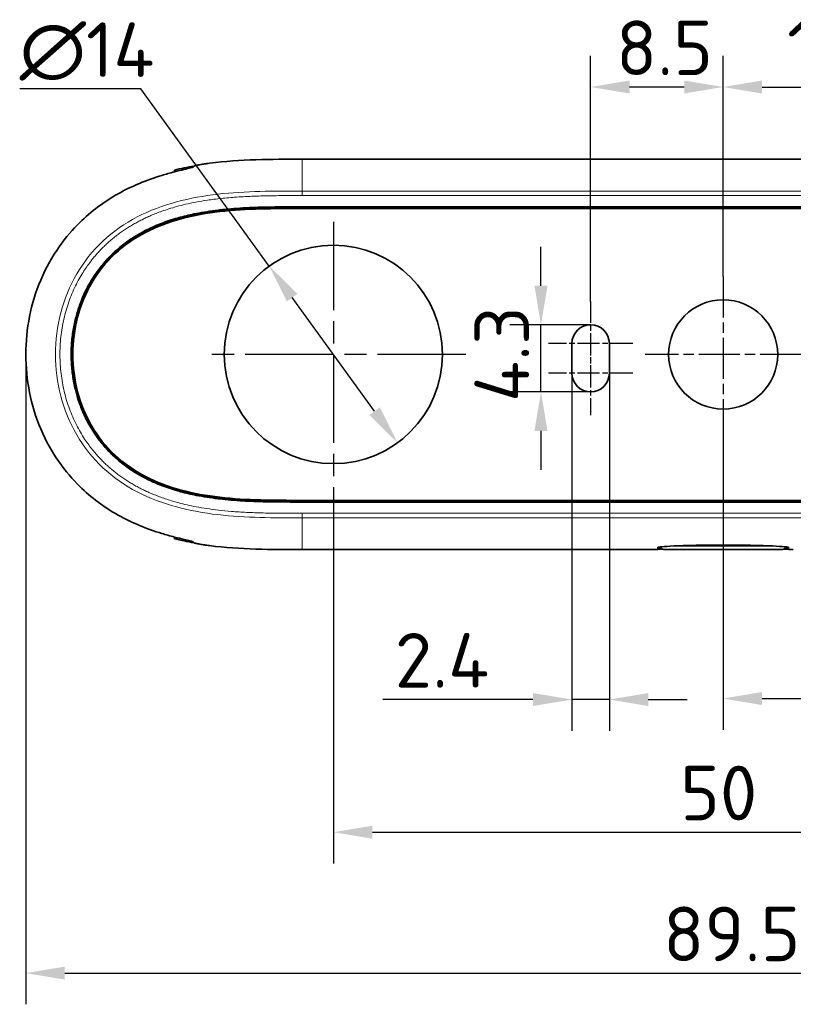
# Model space of a CAD drawing. Header units: millimetres. Extents: x 5 to 415, y 5 to 292.
# Tile 20 of 112: x 82 to 132, y 115 to 178. Entities that reach past the tile are written whole.
import ezdxf

# ---------------------------------------------------------------- set-up
doc = ezdxf.new("R2010")
doc.units = ezdxf.units.MM
doc.linetypes.add('CHAIN', pattern=[0.3543, 0.2362, -0.0295, 0.0591, -0.0295])
doc.linetypes.add('LONG_DASH_DOTTED', pattern=[0.3001, 0.2362, -0.0295, 0.0049, -0.0295])
for name, color, linetype, lineweight in [('Bemaßung (ISO)', 7, 'Continuous', 25), ('Mittelpunktmarkierung (ISO)', 7, 'LONG_DASH_DOTTED', 25), ('Sichtbar (ISO)', 7, 'Continuous', 35), ('Sichtbar schmal (ISO)', 7, 'Continuous', 18)]:
    doc.layers.add(name, color=color, linetype=linetype, lineweight=lineweight)
doc.styles.add('Notiztext (ISO)', font='isocpeur.ttf')
doc.dimstyles.new('Standard (ISO)', dxfattribs={"dimtxt": 3.5, "dimasz": 2.5, "dimexe": 2, "dimexo": 0, "dimgap": 0.762, "dimtad": 1, "dimtoh": 1, "dimdec": 8, "dimdsep": 46, "dimtxsty": 'Notiztext (ISO)', "dimcen": 0.09, "dimdle": 10, "dimclrd": 256, "dimclre": 256, "dimclrt": 256, "dimadec": 6, "dimazin": 2, "dimtfac": 0.514286, "dimtdec": 3, "dimtmove": 0, "dimatfit": 3, "dimfxl": 1, "dimtolj": 1, "dimlwd": -1, "dimlwe": -1, "dimarcsym": 0})

# ---------------------------------------------------------------- blocks, each defined once
blk = doc.blocks.new('*D14')
at = {"layer": 'Bemaßung (ISO)', "transparency": 16777216}
for p, q in [((89.913, 173.193), (82.151, 173.193)), ((98.162, 161.836), (89.913, 173.193)), ((104.919, 152.531), (99.631, 159.814))]:
    blk.add_line(p, q, dxfattribs=at)
for points in [[(99.968, 160.058), (99.293, 159.569), (98.162, 161.836)], [(105.257, 152.776), (104.582, 152.287), (106.388, 150.509)]]:
    blk.add_solid(points, dxfattribs=at)
at = {"layer": 'Defpoints', "color": 0, "transparency": 16777216}
for p in [(98.162, 161.836), (106.388, 150.509)]:
    blk.add_point(p, dxfattribs=at)
at = {"layer": 'Bemaßung (ISO)', "transparency": 16777216, "insert": (82.151, 177.455), "char_height": 3.5, "attachment_point": 1, "style": 'Notiztext (ISO)'}
blk.add_mtext('\\A1;∅14', dxfattribs=at)
blk = doc.blocks.new('*D16')
at = {"layer": 'Bemaßung (ISO)', "transparency": 16777216}
for p, q in [((82.542, 156.172), (82.542, 114.517)), ((172.008, 156.172), (172.008, 114.517)), ((85.042, 116.517), (169.508, 116.517))]:
    blk.add_line(p, q, dxfattribs=at)
for points in [[(85.042, 116.934), (85.042, 116.1), (82.542, 116.517)], [(169.508, 116.934), (169.508, 116.1), (172.008, 116.517)]]:
    blk.add_solid(points, dxfattribs=at)
at = {"layer": 'Defpoints', "color": 0, "transparency": 16777216}
for p in [(82.542, 156.172), (172.008, 156.172), (172.008, 116.517)]:
    blk.add_point(p, dxfattribs=at)
at = {"layer": 'Bemaßung (ISO)', "transparency": 16777216, "insert": (123.425, 120.779), "char_height": 3.5, "attachment_point": 1, "style": 'Notiztext (ISO)'}
blk.add_mtext('\\A1;89.5', dxfattribs=at)
blk = doc.blocks.new('*D17')
at = {"layer": 'Bemaßung (ISO)', "transparency": 16777216}
for p, q in [((102.275, 147.672), (102.275, 123.549)), ((152.275, 147.672), (152.275, 123.549)), ((104.775, 125.549), (149.775, 125.549))]:
    blk.add_line(p, q, dxfattribs=at)
for points in [[(104.775, 125.965), (104.775, 125.132), (102.275, 125.549)], [(149.775, 125.965), (149.775, 125.132), (152.275, 125.549)]]:
    blk.add_solid(points, dxfattribs=at)
at = {"layer": 'Defpoints', "color": 0, "transparency": 16777216}
for p in [(102.275, 147.672), (152.275, 147.672), (152.275, 125.549)]:
    blk.add_point(p, dxfattribs=at)
at = {"layer": 'Bemaßung (ISO)', "transparency": 16777216, "insert": (124.517, 129.811), "char_height": 3.5, "attachment_point": 1, "style": 'Notiztext (ISO)'}
blk.add_mtext('\\A1;50', dxfattribs=at)
blk = doc.blocks.new('*D18')
at = {"layer": 'Bemaßung (ISO)', "transparency": 16777216}
for p, q in [((127.275, 151.172), (127.275, 132.115)), ((152.275, 147.672), (152.275, 132.115)), ((129.775, 134.115), (149.775, 134.115))]:
    blk.add_line(p, q, dxfattribs=at)
for points in [[(129.775, 134.532), (129.775, 133.698), (127.275, 134.115)], [(149.775, 134.532), (149.775, 133.698), (152.275, 134.115)]]:
    blk.add_solid(points, dxfattribs=at)
at = {"layer": 'Defpoints', "color": 0, "transparency": 16777216}
for p in [(127.275, 151.172), (152.275, 147.672), (152.275, 134.115)]:
    blk.add_point(p, dxfattribs=at)
at = {"layer": 'Bemaßung (ISO)', "transparency": 16777216, "insert": (137.675, 138.377), "char_height": 3.5, "attachment_point": 1, "style": 'Notiztext (ISO)'}
blk.add_mtext('\\A1;25', dxfattribs=at)
blk = doc.blocks.new('*D19')
at = {"layer": 'Bemaßung (ISO)', "transparency": 16777216}
for p, q in [((127.275, 161.172), (127.275, 175.314)), ((138.275, 162.172), (138.275, 175.314)), ((129.775, 173.314), (135.775, 173.314))]:
    blk.add_line(p, q, dxfattribs=at)
for points in [[(129.775, 173.731), (129.775, 172.898), (127.275, 173.314)], [(135.775, 173.731), (135.775, 172.898), (138.275, 173.314)]]:
    blk.add_solid(points, dxfattribs=at)
at = {"layer": 'Defpoints', "color": 0, "transparency": 16777216}
for p in [(138.275, 173.314), (138.275, 162.172), (127.275, 161.172)]:
    blk.add_point(p, dxfattribs=at)
at = {"layer": 'Bemaßung (ISO)', "transparency": 16777216, "insert": (131.375, 177.576), "char_height": 3.5, "attachment_point": 1, "style": 'Notiztext (ISO)'}
blk.add_mtext('\\A1;11', dxfattribs=at)
blk = doc.blocks.new('*D20')
at = {"layer": 'Bemaßung (ISO)', "transparency": 16777216}
for p, q in [((118.775, 159.572), (118.775, 175.314)), ((127.275, 161.172), (127.275, 175.314)), ((124.775, 173.314), (121.275, 173.314))]:
    blk.add_line(p, q, dxfattribs=at)
for points in [[(121.275, 173.731), (121.275, 172.898), (118.775, 173.314)], [(124.775, 173.731), (124.775, 172.898), (127.275, 173.314)]]:
    blk.add_solid(points, dxfattribs=at)
at = {"layer": 'Defpoints', "color": 0, "transparency": 16777216}
for p in [(118.775, 173.314), (127.275, 161.172), (118.775, 159.572)]:
    blk.add_point(p, dxfattribs=at)
at = {"layer": 'Bemaßung (ISO)', "transparency": 16777216, "insert": (120.4, 177.576), "char_height": 3.5, "attachment_point": 1, "style": 'Notiztext (ISO)'}
blk.add_mtext('\\A1;8.5', dxfattribs=at)
blk = doc.blocks.new('*D21')
at = {"layer": 'Bemaßung (ISO)', "transparency": 16777216}
for p, q in [((115.589, 160.572), (115.589, 163.072)), ((118.775, 158.072), (113.589, 158.072)), ((115.589, 153.772), (115.589, 158.072)), ((118.775, 153.772), (113.589, 153.772)), ((115.589, 151.272), (115.589, 148.772))]:
    blk.add_line(p, q, dxfattribs=at)
for points in [[(115.172, 160.572), (116.006, 160.572), (115.589, 158.072)], [(115.172, 151.272), (116.006, 151.272), (115.589, 153.772)]]:
    blk.add_solid(points, dxfattribs=at)
at = {"layer": 'Defpoints', "color": 0, "transparency": 16777216}
for p in [(115.589, 158.072), (118.775, 158.072), (118.775, 153.772)]:
    blk.add_point(p, dxfattribs=at)
at = {"layer": 'Bemaßung (ISO)', "transparency": 16777216, "insert": (111.327, 153.122), "char_height": 3.5, "attachment_point": 1, "rotation": 90, "style": 'Notiztext (ISO)'}
blk.add_mtext('\\A1;4.3', dxfattribs=at)
blk = doc.blocks.new('*D22')
at = {"layer": 'Bemaßung (ISO)', "transparency": 16777216}
for p, q in [((117.575, 154.972), (117.575, 132.052)), ((119.975, 154.972), (119.975, 132.052)), ((115.075, 134.052), (105.451, 134.052)), ((119.975, 134.052), (117.575, 134.052)), ((122.475, 134.052), (124.975, 134.052))]:
    blk.add_line(p, q, dxfattribs=at)
for points in [[(115.075, 134.469), (115.075, 133.636), (117.575, 134.052)], [(122.475, 134.469), (122.475, 133.636), (119.975, 134.052)]]:
    blk.add_solid(points, dxfattribs=at)
at = {"layer": 'Defpoints', "color": 0, "transparency": 16777216}
for p in [(117.575, 154.972), (119.975, 154.972), (119.975, 134.052)]:
    blk.add_point(p, dxfattribs=at)
at = {"layer": 'Bemaßung (ISO)', "transparency": 16777216, "insert": (106.213, 138.314), "char_height": 3.5, "attachment_point": 1, "style": 'Notiztext (ISO)'}
blk.add_mtext('\\A1;2.4', dxfattribs=at)

msp = doc.modelspace()

# ---------------------------------------------------------------- linework, layer by layer
at = {"layer": 'Mittelpunktmarkierung (ISO)', "linetype": 'CHAIN', "ltscale": 23.990969}
for p, q in [((102.27499918, 164.67249897), (102.27499918, 147.67249897)), ((110.77499918, 156.17249897), (93.77499918, 156.17249897))]:
    msp.add_line(p, q, dxfattribs=at)
at = {"layer": 'Mittelpunktmarkierung (ISO)', "linetype": 'CHAIN', "ltscale": 11.111974}
for p, q in [((127.27499918, 161.17249897), (127.27499918, 151.17249897)), ((132.27499918, 156.17249897), (122.27499918, 156.17249897))]:
    msp.add_line(p, q, dxfattribs=at)
at = {"layer": 'Mittelpunktmarkierung (ISO)', "linetype": 'CHAIN', "ltscale": 5.778179}
for p, q in [((118.77499918, 159.57249897), (118.77499918, 154.37249897)), ((118.77499918, 157.47249897), (118.77499918, 152.27249897))]:
    msp.add_line(p, q, dxfattribs=at)
at = {"layer": 'Mittelpunktmarkierung (ISO)', "linetype": 'CHAIN', "ltscale": 6.00042}
for p, q in [((121.47499918, 156.87249897), (116.07499918, 156.87249897)), ((121.47499918, 154.97249897), (116.07499918, 154.97249897))]:
    msp.add_line(p, q, dxfattribs=at)
at = {"layer": 'Sichtbar (ISO)'}
for p, q in [((100.27484961, 168.68484937), (154.27514851, 168.68484937)), ((92.07499918, 167.98628976), (92.07499918, 167.97812392)), ((92.07499918, 167.87404494), (92.07499918, 167.97811064)), ((154.27516898, 165.52564501), (100.27483992, 165.52564501)), ((100.27484381, 165.59738737), (154.27515518, 165.59738737)), ((100.2748486, 165.63231033), (154.27515888, 165.63231035)), ((117.57499918, 154.97249897), (117.57499918, 156.87249897)), ((119.97499918, 156.87249897), (119.97499918, 154.97249897)), ((100.27483512, 146.81935294), (154.31585252, 146.81935262)), ((154.31585868, 146.74761058), (100.27483524, 146.74760837)), ((154.31585868, 146.71268741), (100.27483528, 146.7126876)), ((92.07499918, 144.36689389), (92.07499918, 144.47095745)), ((92.07499918, 144.35867526), (92.07499918, 144.36688012)), ((122.77499919, 143.66014858), (100.27484974, 143.66014858)), ((123.39276517, 143.69018724), (123.07499921, 143.69018724)), ((123.07499922, 143.72631246), (123.33850925, 143.72631246)), ((131.07499918, 143.67249897), (123.47499918, 143.67249897)), ((131.47499916, 143.69018724), (131.1572332, 143.69018724)), ((131.21148912, 143.72631246), (131.47499915, 143.72631246))]:
    msp.add_line(p, q, dxfattribs=at)
for centre, radius in [((102.27499918, 156.17249897), 7), ((127.27499918, 156.17249897), 3.5)]:
    msp.add_circle(centre, radius, dxfattribs=at)
for centre, radius, start, end in [((118.77499918, 156.87249897), 1.2, 0, 180), ((118.77499918, 154.97249897), 1.2, 180, 0), ((123.47499918, 143.87249897), 0.2, 189.3346119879, 270), ((131.07499918, 143.87249897), 0.2, 270, 350.6653880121)]:
    msp.add_arc(centre, radius, start, end, dxfattribs=at)
for centre, major_axis, ratio, start_param, end_param in [((122.77499988, 143.66898196), (0.2999993, 0.00000894), 0.0294455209, 4.7123857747, 6.2832918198), ((131.77499849, 143.66898191), (0.2999993, -0.00000896), 0.0294453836, 3.1414863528, 4.712392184)]:
    msp.add_ellipse(centre, major_axis=major_axis, ratio=ratio, start_param=start_param, end_param=end_param, dxfattribs=at)
for points, knots in [([(100.27484961, 168.68484177), (99.26573565, 168.68483427), (98.29422918, 168.68423716), (96.310761, 168.61924785), (95.32076332, 168.55477516), (94.33624405, 168.42918659)], [-0.59457809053, -0.59457809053, -0.59457809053, -0.59457809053, -0.29775075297, -0.29775075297, -0.00000158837, -0.00000158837, -0.00000158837, -0.00000158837]), ([(91.27504898, 167.64959173), (91.4014296, 167.68764327), (91.5279348, 167.72440516), (91.79838642, 167.80047385), (91.94097492, 167.83897648), (92.30031283, 167.93300295), (92.50453403, 167.98329688), (92.84969287, 168.0671872), (92.98910483, 168.10053932), (93.14689378, 168.1410584), (93.19108297, 168.15316309), (93.25189228, 168.17228226), (93.2692672, 168.17941166), (93.27383198, 168.18427322)], [0.0000031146, 0.0000031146, 0.0000031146, 0.0000031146, 0.0395985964, 0.0395985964, 0.08572316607, 0.08572316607, 0.16065030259, 0.16065030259, 0.23343509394, 0.23343509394, 0.27417338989, 0.27417338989, 0.31348156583, 0.31348156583, 0.31348156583, 0.31348156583]), ([(93.00542475, 168.12221165), (92.99864834, 168.11506558), (92.99179597, 168.10783909), (92.98486846, 168.10051377), (92.98468905, 168.10032406), (92.98450959, 168.10013428), (92.98433008, 168.09994444)], [0, 0, 0, 0, 0.33333333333, 0.33333333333, 0.33333333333, 0.34196598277, 0.34196598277, 0.34196598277, 0.34196598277]), ([(93.28214968, 168.19310398), (93.21107363, 168.17825099), (93.15168606, 168.16476059), (93.07494048, 168.1456998), (93.05050271, 168.13902959), (93.01722651, 168.12859031), (93.0078149, 168.12473218), (93.00542475, 168.12221165)], [0.081880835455, 0.081880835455, 0.081880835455, 0.081880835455, 0.113091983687, 0.113091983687, 0.134656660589, 0.134656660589, 0.155222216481, 0.155222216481, 0.155222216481, 0.155222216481]), ([(93.27383198, 168.18427322), (93.28104919, 168.19195963), (93.28819393, 168.19950412), (93.29526761, 168.20692755), (93.30234128, 168.21435099), (93.30934388, 168.22165334), (93.31627506, 168.22885373), (93.32320623, 168.23605413), (93.33006598, 168.24315254), (93.33685344, 168.25016708)], [0, 0, 0, 0, 0.3333333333, 0.3333333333, 0.3333333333, 0.6666666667, 0.6666666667, 0.6666666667, 1, 1, 1, 1]), ([(93.33685344, 168.25016708), (93.33917452, 168.25256581), (93.34811785, 168.25610681), (93.37935984, 168.26543619), (93.40194467, 168.27125886), (93.48208601, 168.28996058), (93.55251872, 168.30466686), (93.72819523, 168.33776474), (93.83333262, 168.35599113), (94.01560038, 168.38465689), (94.08562602, 168.39509905), (94.21631802, 168.41349442), (94.27619804, 168.42152692), (94.33624405, 168.42918659)], [-0.15498315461, -0.15498315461, -0.15498315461, -0.15498315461, -0.13501297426, -0.13501297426, -0.11447016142, -0.11447016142, -0.07810272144, -0.07810272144, -0.04023227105, -0.04023227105, -0.01816137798, -0.01816137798, -0.00000159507, -0.00000159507, -0.00000159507, -0.00000159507]), ([(91.27504898, 167.64959173), (90.29870307, 167.35562739), (89.35030142, 166.96694067), (87.56760426, 165.96290246), (86.73684214, 165.34725521), (85.13657673, 163.77922608), (84.19024694, 162.57257139), (82.86413344, 159.43372643), (82.54511217, 157.80630623), (82.54510961, 154.53873388), (82.86411243, 152.91133071), (84.17003516, 149.82028112), (85.09212427, 148.60928843), (86.73681115, 146.99772796), (87.56762642, 146.38207038), (89.35033721, 145.37804593), (90.29871253, 144.98936942), (91.27504896, 144.69540914)], [-2.7873022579, -2.7873022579, -2.7873022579, -2.7873022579, -2.4560735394, -2.4560735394, -2.1223531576, -2.1223531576, -1.7263749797, -1.7263749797, -1.3624218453, -1.3624218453, -0.9984777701, -0.9984777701, -0.6140893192, -0.6140893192, -0.3058921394, -0.3058921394, -0.0000030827, -0.0000030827, -0.0000030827, -0.0000030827]), ([(100.27483524, 146.74760616), (97.97499943, 146.74756851), (95.65054204, 146.74952815), (92.24571444, 147.42089124), (91.03790533, 147.80754915), (88.90220871, 149.00102907), (88.09138918, 149.7022555), (86.63016729, 151.49649053), (86.15224778, 152.55727661), (85.52310554, 154.68209284), (85.4132345, 155.93900531), (85.658244, 158.28496179), (85.97258223, 159.37818331), (86.89815944, 161.18413657), (87.52932125, 162.10277368), (89.62607722, 163.88421377), (90.84047087, 164.41309615), (94.39868663, 165.59428326), (97.36509588, 165.5974423), (100.27484381, 165.59739179)], [-3.3752559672, -3.3752559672, -3.3752559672, -3.3752559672, -2.9410412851, -2.9410412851, -2.6933506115, -2.6933506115, -2.4606349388, -2.4606349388, -2.1667486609, -2.1667486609, -1.7963798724, -1.7963798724, -1.4589447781, -1.4589447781, -1.1857230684, -1.1857230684, -0.8729247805, -0.8729247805, -0.0000004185, -0.0000004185, -0.0000004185, -0.0000004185]), ([(100.2748486, 165.63231255), (99.57091402, 165.63232477), (98.90208838, 165.63168837), (98.26913966, 165.6216625), (98.04040956, 165.61803943), (97.81638851, 165.61324321), (97.59692014, 165.60702325), (97.20906915, 165.59603115), (96.83544654, 165.58056281), (96.47551425, 165.55979007), (95.95000097, 165.52946116), (95.45358762, 165.48774059), (94.98520068, 165.43402908), (94.95125187, 165.43013606), (94.91745012, 165.4261809), (94.88379554, 165.42216381), (94.38581349, 165.36272344), (93.91997997, 165.28951261), (93.48727678, 165.20451537), (93.12895476, 165.13412906), (92.79333559, 165.05579157), (92.47754844, 164.97064711), (92.41199675, 164.95297267), (92.34729905, 164.93500466), (92.28343369, 164.9167564), (91.9119049, 164.81059942), (91.5684151, 164.6950487), (91.24702554, 164.57138428), (90.92563598, 164.44771986), (90.62634612, 164.31596893), (90.34334405, 164.17567869), (90.28298634, 164.14575808), (90.22337431, 164.1154436), (90.16449272, 164.08474085), (89.9472934, 163.97148614), (89.74003317, 163.85297034), (89.54198042, 163.72982001), (89.29023663, 163.57328428), (89.05330492, 163.40933919), (88.82789466, 163.23694082), (88.6024844, 163.06454244), (88.38866024, 162.88361331), (88.18616347, 162.69420461), (87.98366671, 162.50479591), (87.79248458, 162.30691425), (87.61204644, 162.10090643), (87.43160831, 161.89489861), (87.26190238, 161.68077895), (87.10240364, 161.45799834), (86.9551359, 161.25230143), (86.81659998, 161.03919862), (86.68727858, 160.81886176), (86.67653808, 160.80056217), (86.66586124, 160.78221265), (86.65524818, 160.76381341), (86.51684822, 160.52387748), (86.38925843, 160.2755007), (86.27266293, 160.01851932), (86.15606743, 159.76153795), (86.05050476, 159.4959366), (85.95694135, 159.2227414), (85.8857296, 159.01481067), (85.82147011, 158.80248083), (85.764617, 158.58632498), (85.74677217, 158.51847884), (85.72965699, 158.45025621), (85.71328255, 158.38167562), (85.6447396, 158.09459919), (85.58921787, 157.80123709), (85.54756238, 157.50426734), (85.50590689, 157.20729758), (85.47810104, 156.90672298), (85.464521, 156.6048513), (85.4580467, 156.46093359), (85.45480217, 156.31672071), (85.45480131, 156.17252736), (85.45480036, 156.01427087), (85.45870719, 155.85603822), (85.46649481, 155.6982449), (85.48137803, 155.39668024), (85.51044891, 155.09671917), (85.55326774, 154.80063209), (85.59608656, 154.50454502), (85.65265897, 154.21233339), (85.72219805, 153.92629587), (85.73583722, 153.87019341), (85.74997401, 153.81432809), (85.76460322, 153.75870812), (85.82456081, 153.53075051), (85.89278679, 153.3069181), (85.96883432, 153.08775817), (86.06343688, 152.81512485), (86.17013597, 152.54972163), (86.28824265, 152.29233968), (86.40634933, 152.03495773), (86.53587307, 151.78560225), (86.67606795, 151.54528441), (86.67979493, 151.53889574), (86.68352945, 151.53251344), (86.6872715, 151.52613754), (86.82429139, 151.29267613), (86.9714008, 151.06779273), (87.12761264, 150.85195049), (87.28809067, 150.63021353), (87.4581272, 150.41798461), (87.63808007, 150.21448201), (87.8112485, 150.0186517), (87.99360452, 149.83090707), (88.18587292, 149.65105595), (88.19340565, 149.6440097), (88.20095365, 149.63697563), (88.20851696, 149.62995369), (88.40912896, 149.44370117), (88.62044593, 149.26592922), (88.84410128, 149.09570273), (89.06775662, 148.92547624), (89.3037383, 148.76278625), (89.55464699, 148.60732554), (89.74868219, 148.48710312), (89.95167061, 148.37122878), (90.16456306, 148.2602175), (90.22696379, 148.22767908), (90.29021564, 148.19556068), (90.35434414, 148.16386803), (90.63725969, 148.02404967), (90.93714989, 147.89244639), (91.2583809, 147.76923818), (91.57961191, 147.64602996), (91.92216629, 147.53119223), (92.29210391, 147.42576646), (92.35313598, 147.40837339), (92.41491678, 147.39123914), (92.47746643, 147.37437445), (92.79405299, 147.28901613), (93.13034732, 147.21055286), (93.48941881, 147.14006844), (93.91943393, 147.05565805), (94.38212884, 146.98283097), (94.87890081, 146.92341949), (94.91414675, 146.91920424), (94.94956459, 146.91505576), (94.98515349, 146.91097449), (95.45117037, 146.85753256), (95.94656356, 146.81581469), (96.47067712, 146.78548798), (96.83217157, 146.76457089), (97.20737619, 146.74901521), (97.59697395, 146.73797371), (97.81537272, 146.73178412), (98.03829114, 146.72700384), (98.26591822, 146.72338654), (98.89960529, 146.71331637), (99.56956595, 146.71267385), (100.27483528, 146.7126854)], [0, 0, 0, 0, 0.027027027, 0.027027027, 0.027027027, 0.0367938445, 0.0367938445, 0.0367938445, 0.0540540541, 0.0540540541, 0.0540540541, 0.0792545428, 0.0792545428, 0.0792545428, 0.0810810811, 0.0810810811, 0.0810810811, 0.1081081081, 0.1081081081, 0.1081081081, 0.1304892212, 0.1304892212, 0.1304892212, 0.1351351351, 0.1351351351, 0.1351351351, 0.1621621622, 0.1621621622, 0.1621621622, 0.1891891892, 0.1891891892, 0.1891891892, 0.1949534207, 0.1949534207, 0.1949534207, 0.2162162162, 0.2162162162, 0.2162162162, 0.2432432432, 0.2432432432, 0.2432432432, 0.2702702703, 0.2702702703, 0.2702702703, 0.2972972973, 0.2972972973, 0.2972972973, 0.3243243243, 0.3243243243, 0.3243243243, 0.3492788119, 0.3492788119, 0.3492788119, 0.3513513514, 0.3513513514, 0.3513513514, 0.3783783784, 0.3783783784, 0.3783783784, 0.4054054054, 0.4054054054, 0.4054054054, 0.4259758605, 0.4259758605, 0.4259758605, 0.4324324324, 0.4324324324, 0.4324324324, 0.4594594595, 0.4594594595, 0.4594594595, 0.4864864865, 0.4864864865, 0.4864864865, 0.4993716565, 0.4993716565, 0.4993716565, 0.5135135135, 0.5135135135, 0.5135135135, 0.5405405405, 0.5405405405, 0.5405405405, 0.5675675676, 0.5675675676, 0.5675675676, 0.5728685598, 0.5728685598, 0.5728685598, 0.5945945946, 0.5945945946, 0.5945945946, 0.6216216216, 0.6216216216, 0.6216216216, 0.6486486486, 0.6486486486, 0.6486486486, 0.6493671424, 0.6493671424, 0.6493671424, 0.6756756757, 0.6756756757, 0.6756756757, 0.7027027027, 0.7027027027, 0.7027027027, 0.7287107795, 0.7287107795, 0.7287107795, 0.7297297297, 0.7297297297, 0.7297297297, 0.7567567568, 0.7567567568, 0.7567567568, 0.7837837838, 0.7837837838, 0.7837837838, 0.8046845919, 0.8046845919, 0.8046845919, 0.8108108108, 0.8108108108, 0.8108108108, 0.8378378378, 0.8378378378, 0.8378378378, 0.8648648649, 0.8648648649, 0.8648648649, 0.8693237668, 0.8693237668, 0.8693237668, 0.8918918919, 0.8918918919, 0.8918918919, 0.9189189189, 0.9189189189, 0.9189189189, 0.9208364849, 0.9208364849, 0.9208364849, 0.9459459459, 0.9459459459, 0.9459459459, 0.9632645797, 0.9632645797, 0.9632645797, 0.972972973, 0.972972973, 0.972972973, 1, 1, 1, 1]), ([(100.27483512, 146.8193522), (99.37242257, 146.81933743), (98.48062569, 146.81963961), (97.59999576, 146.84459773), (96.71936753, 146.8695558), (95.84990621, 146.91916971), (94.99730622, 147.01694674), (94.14470622, 147.11472377), (93.30896757, 147.26066391), (92.50523439, 147.47736351), (91.70150122, 147.6940631), (90.92977353, 147.98152214), (90.2138813, 148.35479823), (89.49798907, 148.72807432), (88.83793231, 149.18716746), (88.25874033, 149.72895427), (87.67954835, 150.27074108), (87.18122115, 150.89522156), (86.77926476, 151.58012873), (86.37730837, 152.2650359), (86.07172277, 153.01036976), (85.86776147, 153.78584084), (85.66380016, 154.56131192), (85.56146315, 155.36692021), (85.56146811, 156.17252672), (85.56147307, 156.97813322), (85.66382, 157.78373794), (85.86777529, 158.55919242), (86.07173058, 159.3346469), (86.37729424, 160.07995114), (86.77927104, 160.76486921), (87.18124784, 161.44978729), (87.67963778, 162.0743192), (88.2588054, 162.61609537), (88.83797303, 163.15787154), (89.49791833, 163.61689198), (90.21381014, 163.99015971), (90.92970195, 164.36342745), (91.70154026, 164.65094247), (92.50531691, 164.86765819), (93.30909356, 165.08437391), (94.14480854, 165.23029032), (94.9973529, 165.32805676), (95.84989726, 165.42582321), (96.719271, 165.4754397), (97.59994198, 165.50039925), (98.4806166, 165.5253589), (99.37258855, 165.52566141), (100.27483992, 165.52564575)], [0, 0, 0, 0, 0.0625000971, 0.0625000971, 0.0625000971, 0.1250000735, 0.1250000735, 0.1250000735, 0.1875000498, 0.1875000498, 0.1875000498, 0.2500000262, 0.2500000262, 0.2500000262, 0.3125000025, 0.3125000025, 0.3125000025, 0.3749999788, 0.3749999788, 0.3749999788, 0.4374999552, 0.4374999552, 0.4374999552, 0.4999999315, 0.4999999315, 0.4999999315, 0.5624999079, 0.5624999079, 0.5624999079, 0.6249998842, 0.6249998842, 0.6249998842, 0.6874998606, 0.6874998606, 0.6874998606, 0.7499998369, 0.7499998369, 0.7499998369, 0.8124998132, 0.8124998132, 0.8124998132, 0.8749997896, 0.8749997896, 0.8749997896, 0.9374997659, 0.9374997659, 0.9374997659, 1, 1, 1, 1]), ([(93.27383198, 144.16073222), (93.26928372, 144.16557613), (93.25201786, 144.17267161), (93.19161747, 144.19168626), (93.14773828, 144.20371874), (92.99066116, 144.24408503), (92.85152513, 144.27737646), (92.50659031, 144.36120186), (92.30223536, 144.41151269), (91.94238098, 144.50564807), (91.79946085, 144.54423105), (91.52842215, 144.62045466), (91.40167342, 144.6572845), (91.27504896, 144.69540914)], [0.000001, 0.000001, 0.000001, 0.000001, 0.03912534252, 0.03912534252, 0.07966389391, 0.07966389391, 0.15237600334, 0.15237600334, 0.22732765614, 0.22732765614, 0.27351773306, 0.27351773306, 0.3131473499, 0.3131473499, 0.3131473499, 0.3131473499]), ([(92.98433071, 144.24505998), (92.98451001, 144.24487036), (92.98468926, 144.2446808), (92.98486846, 144.24449131), (92.99179597, 144.23716607), (92.99864834, 144.22993964), (93.00542475, 144.22279364)], [0.65804401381, 0.65804401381, 0.65804401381, 0.65804401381, 0.66666666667, 0.66666666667, 0.66666666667, 1, 1, 1, 1]), ([(93.00542475, 144.22279364), (93.00781652, 144.22027142), (93.01723932, 144.2164098), (93.05055819, 144.2059598), (93.07502905, 144.1992821), (93.15180066, 144.18021922), (93.21114229, 144.16674069), (93.28214885, 144.15190241)], [0.000001, 0.000001, 0.000001, 0.000001, 0.020574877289, 0.020574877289, 0.042149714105, 0.042149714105, 0.073322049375, 0.073322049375, 0.073322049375, 0.073322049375]), ([(93.33685344, 144.09483902), (93.33006598, 144.10185348), (93.32320623, 144.10895182), (93.31627506, 144.11615214), (93.30934388, 144.12335246), (93.30234128, 144.13065474), (93.29526761, 144.1380781), (93.28819393, 144.14550146), (93.28104919, 144.15304588), (93.27383198, 144.16073222)], [0, 0, 0, 0, 0.3333333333, 0.3333333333, 0.3333333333, 0.6666666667, 0.6666666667, 0.6666666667, 1, 1, 1, 1]), ([(94.33624405, 143.91581969), (94.27618967, 143.92348063), (94.21630134, 143.93151447), (94.08558811, 143.94991333), (94.01555004, 143.96035767), (93.83325913, 143.98902808), (93.72811364, 144.00725663), (93.55244373, 144.04035491), (93.48202178, 144.05505978), (93.40190948, 144.07375635), (93.37933752, 144.07957622), (93.3481126, 144.08890144), (93.33917384, 144.09244101), (93.33685344, 144.09483902)], [-0.15494446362, -0.15494446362, -0.15494446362, -0.15494446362, -0.13678661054, -0.13678661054, -0.11471695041, -0.11471695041, -0.07685071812, -0.07685071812, -0.04049176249, -0.04049176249, -0.01996040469, -0.01996040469, -0.000001, -0.000001, -0.000001, -0.000001]), ([(94.33624405, 143.91581969), (95.32075329, 143.79022911), (96.31072145, 143.72574085), (98.29424301, 143.66075951), (99.26397838, 143.66018622), (100.27484974, 143.66015618)], [-0.6074824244, -0.6074824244, -0.6074824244, -0.6074824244, -0.30326371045, -0.30326371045, -0.00000212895, -0.00000212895, -0.00000212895, -0.00000212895]), ([(131.47499918, 143.79643183), (131.47499919, 143.81262884), (131.38693408, 143.8293565), (131.03989295, 143.86281723), (130.78078923, 143.87927804), (130.08535398, 143.91072768), (129.64043509, 143.92505394), (128.81507284, 143.9424876), (128.46925571, 143.94767885), (127.83865983, 143.95331517), (127.55997783, 143.95457004), (127.00163621, 143.95460273), (126.72337871, 143.95338493), (126.09485606, 143.94785222), (125.75052049, 143.9427438), (124.92522662, 143.9254928), (124.47884555, 143.9112366), (123.78006617, 143.87988564), (123.51910858, 143.86345813), (123.1654326, 143.82980254), (123.07499919, 143.81284518), (123.07499918, 143.79643183)], [-1.3230609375, -1.3230609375, -1.3230609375, -1.3230609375, -1.1740105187, -1.1740105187, -1.0223684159, -1.0223684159, -0.8551595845, -0.8551595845, -0.7459209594, -0.7459209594, -0.6620925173, -0.6620925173, -0.5784146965, -0.5784146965, -0.4697770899, -0.4697770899, -0.3025940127, -0.3025940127, -0.1510422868, -0.1510422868, -0.000001, -0.000001, -0.000001, -0.000001]), ([(123.07499919, 143.66899168), (123.07499919, 143.66994059), (123.07499919, 143.67089094), (123.07499919, 143.67184245), (123.07499926, 143.71032078), (123.07499919, 143.75070878), (123.07499919, 143.79643183)], [0, 0, 0, 0, 0.0241318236, 0.0241318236, 0.0241318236, 1, 1, 1, 1]), ([(131.47499918, 143.79643183), (131.47499918, 143.75070878), (131.47499911, 143.71032076), (131.47499918, 143.67184245), (131.47499918, 143.67089094), (131.47499918, 143.66994059), (131.47499918, 143.66899168)], [0, 0, 0, 0, 0.9758681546, 0.9758681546, 0.9758681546, 1, 1, 1, 1])]:
    msp.add_open_spline(points, degree=3, knots=knots, dxfattribs=at)
for points in [[(92.07499918, 167.98621843), (92.49185657, 168.08836895), (92.91242247, 168.17519707), (93.33564336, 168.24891642)], [(93.33563778, 144.09609543), (92.91271535, 144.1697624), (92.49227064, 144.25653907), (92.07499918, 144.35878867)]]:
    msp.add_open_spline(points, degree=3, dxfattribs=at)
at = {"layer": 'Sichtbar schmal (ISO)'}
for p, q in [((93.00542287, 168.10515868), (93.00542475, 168.12221165)), ((100.27484697, 166.35489989), (100.27484697, 166.64793745)), ((154.27514985, 166.64793438), (100.27484819, 166.64793445)), ((154.2751514, 166.35489987), (100.2748459, 166.35489987)), ((100.27484381, 165.59739028), (100.2748486, 165.63231033)), ((100.27483524, 146.74760837), (100.27483528, 146.7126876)), ((100.27484708, 145.99009808), (154.2751523, 145.99009808)), ((100.27484805, 145.6970605), (100.27484805, 145.99009806)), ((100.27484847, 145.6970635), (154.27515016, 145.69706356)), ((93.00542475, 144.22279364), (93.00542287, 144.23984595)), ((100.27484982, 143.67244067), (100.27484974, 143.66015287)), ((123.07499922, 143.69782682), (123.37758442, 143.69782681)), ((130.86369102, 143.87249897), (123.68630735, 143.87249897)), ((131.17241379, 143.69782673), (131.47499915, 143.69782672))]:
    msp.add_line(p, q, dxfattribs=at)
for points, knots in [([(100.2748497, 168.63200949), (100.27484978, 168.60470938), (100.27484984, 168.53242984), (100.27485016, 168.39138269), (100.2748502, 168.16622339), (100.27485002, 167.83403428), (100.27484898, 167.3552932), (100.27484876, 166.90590321), (100.27484819, 166.64793445)], [0, 0, 0, 0, 0.1178630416, 0.2963821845, 0.4749013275, 0.6534204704, 0.8319396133, 1, 1, 1, 1]), ([(100.27484961, 168.68484496), (100.27484962, 168.68096916), (100.27484966, 168.66370988), (100.27484966, 168.64605901), (100.2748497, 168.63200949)], [0, 0, 0, 0, 0.225782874, 1, 1, 1, 1]), ([(93.32641903, 168.2393739), (93.08213623, 168.19668719), (92.6658136, 168.11623613), (92.24729752, 168.0203649), (92.07499919, 167.97811719)], [0.8548406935, 0.8548406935, 0.8548406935, 0.8548406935, 0.94034342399, 0.99999995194, 0.99999995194, 0.99999995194, 0.99999995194]), ([(100.27484781, 166.64792945), (99.37125069, 166.64794373), (98.46771752, 166.64778551), (97.56507885, 166.62214402), (96.66244015, 166.59650254), (95.76069606, 166.5453778), (94.86446389, 166.44240609), (93.96823173, 166.33943439), (93.07751139, 166.18461571), (92.2073909, 165.94957296), (91.33727042, 165.71453021), (90.48774982, 165.39926339), (89.6898608, 164.98249896), (88.89197177, 164.56573454), (88.14571429, 164.0474725), (87.48911568, 163.43275752), (86.83251708, 162.81804254), (86.26557736, 162.10687463), (85.81020996, 161.3309041), (85.35484257, 160.55493357), (85.01104749, 159.71416044), (84.78213192, 158.84363243), (84.55321635, 157.97310442), (84.43918028, 157.07282155), (84.43917594, 156.17253173), (84.4391716, 155.27224191), (84.55319898, 154.37194515), (84.78211799, 153.5014013), (85.01103699, 152.63085745), (85.35484762, 151.7900665), (85.81019692, 151.0141056), (86.26554622, 150.2381447), (86.83243421, 149.52701384), (87.48905684, 148.91228588), (88.14567948, 148.29755792), (88.89203675, 147.77923287), (89.68992558, 147.36246227), (90.48781441, 146.94569168), (91.3372348, 146.63047554), (92.20731296, 146.39544752), (93.07739112, 146.1604195), (93.96812702, 146.0055796), (94.86441262, 145.90259804), (95.76069823, 145.79961647), (96.66253364, 145.7484932), (97.56513197, 145.7228529), (98.46773003, 145.69721262), (99.3710909, 145.69705532), (100.27484834, 145.6970685)], [0.00000000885, 0.00000000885, 0.00000000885, 0.00000000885, 0.06250000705, 0.06250000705, 0.06250000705, 0.1250000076, 0.1250000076, 0.1250000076, 0.18750000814, 0.18750000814, 0.18750000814, 0.25000000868, 0.25000000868, 0.25000000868, 0.31250000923, 0.31250000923, 0.31250000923, 0.37500000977, 0.37500000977, 0.37500000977, 0.43750001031, 0.43750001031, 0.43750001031, 0.50000001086, 0.50000001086, 0.50000001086, 0.5625000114, 0.5625000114, 0.5625000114, 0.62500001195, 0.62500001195, 0.62500001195, 0.68750001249, 0.68750001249, 0.68750001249, 0.75000001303, 0.75000001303, 0.75000001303, 0.81250001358, 0.81250001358, 0.81250001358, 0.87500001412, 0.87500001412, 0.87500001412, 0.93750001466, 0.93750001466, 0.93750001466, 0.999999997, 0.999999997, 0.999999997, 0.999999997]), ([(100.2748461, 145.99009805), (99.83783226, 145.99009245), (99.40103004, 145.99012731), (98.96445142, 145.9930725), (98.56601817, 145.99576036), (98.16777114, 146.00087221), (97.76980419, 146.01059386), (97.4122457, 146.01932839), (97.0549133, 146.03178413), (96.69799299, 146.04961737), (96.37916163, 146.06554753), (96.06065909, 146.08576871), (95.74271378, 146.11148058), (95.45929877, 146.13440002), (95.17632653, 146.16168228), (94.89404976, 146.19416178), (94.64262238, 146.22309166), (94.39174678, 146.25614487), (94.14168124, 146.29397626), (93.91887447, 146.32768378), (93.69671078, 146.36518454), (93.47542143, 146.40694387), (93.27784533, 146.4442283), (93.08096622, 146.4849075), (92.88498811, 146.52930503), (92.70933171, 146.56909881), (92.53439914, 146.61187977), (92.36036139, 146.65787189), (92.20418007, 146.69914517), (92.04871937, 146.74300449), (91.89411713, 146.78959119), (91.75614339, 146.83116719), (91.61885337, 146.87491544), (91.48236082, 146.92093441), (91.3611385, 146.96180497), (91.24054519, 147.00446658), (91.12066864, 147.04898751), (91.01310735, 147.08893468), (90.9061231, 147.13037876), (90.79978501, 147.17336725), (90.70147016, 147.21311224), (90.60370764, 147.25417737), (90.50655631, 147.29659857), (90.41284527, 147.33751758), (90.3197029, 147.37969831), (90.22718476, 147.42316999), (90.13477304, 147.46659166), (90.04298411, 147.51130132), (89.95187937, 147.55732836), (89.86028132, 147.60360462), (89.7693749, 147.65121258), (89.67920513, 147.70016644), (89.58913777, 147.7490647), (89.49980538, 147.7993058), (89.41125959, 147.85088207), (89.32276349, 147.90242939), (89.2350531, 147.95531038), (89.14818218, 148.00952157), (89.061228, 148.06378472), (88.97511491, 148.11938062), (88.88989923, 148.17630407), (88.8047109, 148.23320925), (88.7204194, 148.29144113), (88.63708336, 148.35099389), (88.55386718, 148.41046099), (88.47160372, 148.47124518), (88.39035388, 148.53333901), (88.3091751, 148.59537853), (88.22900818, 148.65872539), (88.14991542, 148.7233709), (88.07070761, 148.78811045), (87.9925771, 148.85415243), (87.91559112, 148.92148344), (87.83846447, 148.98893749), (87.76248653, 149.05768528), (87.68771729, 149.1277187), (87.6133866, 149.19734136), (87.54025047, 149.26823461), (87.46833637, 149.34035425), (87.39669077, 149.41220463), (87.32625809, 149.48527227), (87.25707337, 149.55950651), (87.18529822, 149.63652027), (87.11486624, 149.71478963), (87.04581319, 149.79426132), (86.96975293, 149.88179747), (86.89536566, 149.97079235), (86.82269984, 150.06117474), (86.73968216, 150.16443286), (86.65891133, 150.26950198), (86.58045848, 150.3762782), (86.49051249, 150.49869688), (86.4036134, 150.62335947), (86.31987306, 150.75010634), (86.22642484, 150.89154676), (86.13691021, 151.03558272), (86.05147172, 151.18200951), (85.96014478, 151.33852808), (85.87347522, 151.49777839), (85.79150011, 151.65943441), (85.70721291, 151.8256499), (85.62788871, 151.99440873), (85.55356543, 152.16536004), (85.47853286, 152.33794278), (85.4085971, 152.51276004), (85.34378431, 152.68947246), (85.27833652, 152.86791619), (85.21811257, 153.04829239), (85.16314099, 153.23026607), (85.10751897, 153.41439292), (85.05727435, 153.60015529), (85.01242507, 153.787224), (84.96710939, 153.97623805), (84.92730184, 154.16658575), (84.89299474, 154.35793023), (84.85843842, 154.55066467), (84.82946275, 154.74441041), (84.80605855, 154.93883464), (84.78253741, 155.13423024), (84.76464355, 155.33031112), (84.75236564, 155.52674814), (84.74006161, 155.72360287), (84.73339744, 155.92081525), (84.73236164, 156.1180579), (84.73132737, 156.31500936), (84.73590486, 156.51199099), (84.74610298, 156.70867633), (84.75625527, 156.90447776), (84.7719778, 157.09998556), (84.7932822, 157.2948759), (84.81444341, 157.48845633), (84.84111172, 157.68142757), (84.87329654, 157.87346427), (84.90517623, 158.06368038), (84.94246831, 158.25297958), (84.98518092, 158.44103451), (85.02738774, 158.62686255), (85.07488746, 158.81147561), (85.12766999, 158.99455509), (85.1799629, 159.17593628), (85.23744106, 159.3558122), (85.30007596, 159.53385922), (85.36228924, 159.71070776), (85.42959006, 159.88575192), (85.50195399, 160.0586581), (85.57276472, 160.22785307), (85.64842354, 160.39500085), (85.72889588, 160.55977535), (85.80519105, 160.7159967), (85.88581299, 160.87008477), (85.97073513, 161.02174018), (86.04880956, 161.16116681), (86.13051865, 161.29853728), (86.2157797, 161.43367149), (86.29216354, 161.5547358), (86.3713982, 161.67400527), (86.45338315, 161.79135003), (86.52559837, 161.89471143), (86.59994746, 161.99657949), (86.67637023, 162.09686452), (86.74443842, 162.18618633), (86.81415168, 162.2742523), (86.88546603, 162.36099874), (86.95150721, 162.44133093), (87.01892145, 162.52053151), (87.08767402, 162.59854891), (87.1546867, 162.67459199), (87.22297084, 162.74951101), (87.29249421, 162.82325868), (87.36247623, 162.89749287), (87.43371389, 162.9705402), (87.50617179, 163.04234689), (87.57895252, 163.1144735), (87.65296438, 163.18534838), (87.72817837, 163.25493488), (87.80319952, 163.32434296), (87.87941664, 163.39246926), (87.95676394, 163.45930543), (88.03398587, 163.52603327), (88.11233431, 163.59147517), (88.1917447, 163.6556184), (88.27118533, 163.71978607), (88.35168871, 163.78265408), (88.43319252, 163.844214), (88.5147927, 163.90584671), (88.59739567, 163.96616824), (88.68094108, 164.0251714), (88.76452871, 164.08420439), (88.84905974, 164.14191768), (88.93447604, 164.19830568), (89.01988277, 164.25468736), (89.10617457, 164.30974405), (89.19329589, 164.36347077), (89.28054074, 164.41727367), (89.36861745, 164.46974283), (89.45747203, 164.52087479), (89.54635777, 164.57202469), (89.63602192, 164.62183646), (89.72641463, 164.67030286), (89.81626085, 164.71847624), (89.90682684, 164.76532046), (89.99806592, 164.81085543), (90.08979341, 164.85663415), (90.18220121, 164.90108956), (90.27522709, 164.94425086), (90.37274552, 164.98949656), (90.47094316, 165.03332013), (90.56975632, 165.07575653), (90.67861812, 165.12250842), (90.78822699, 165.16757665), (90.89850215, 165.21101196), (91.02398136, 165.26043586), (91.15032325, 165.30774553), (91.27741898, 165.35301914), (91.42253993, 165.40471363), (91.56864369, 165.45375358), (91.71558385, 165.50025962), (91.88178122, 165.5528605), (92.04904857, 165.60221978), (92.21720248, 165.64851023), (92.40720425, 165.70081511), (92.59833792, 165.74920191), (92.79037443, 165.79395706), (93.00851347, 165.84479554), (93.22781747, 165.890948), (93.44799716, 165.9328617), (93.69888095, 165.98062028), (93.95090171, 166.02287548), (94.20372357, 166.06031044), (94.49187962, 166.10297728), (94.78107635, 166.13938239), (95.07093613, 166.17050737), (95.40091682, 166.2059405), (95.73175682, 166.23453064), (96.06310132, 166.25760197), (96.4363587, 166.28359167), (96.81025631, 166.30257807), (97.18449254, 166.31650246), (97.57471446, 166.33102164), (97.96530457, 166.34003711), (98.35610347, 166.34564933), (98.7154465, 166.35080982), (99.07496607, 166.35309288), (99.43463225, 166.35410276), (99.7146148, 166.3548889), (99.9946862, 166.35490352), (100.27484484, 166.3548999)], [0, 0, 0, 0, 0.0307513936, 0.0307513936, 0.0307513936, 0.0588159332, 0.0588159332, 0.0588159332, 0.0840308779, 0.0840308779, 0.0840308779, 0.1065549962, 0.1065549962, 0.1065549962, 0.1266328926, 0.1266328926, 0.1266328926, 0.1445165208, 0.1445165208, 0.1445165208, 0.1604507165, 0.1604507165, 0.1604507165, 0.1746774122, 0.1746774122, 0.1746774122, 0.1874288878, 0.1874288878, 0.1874288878, 0.1988720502, 0.1988720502, 0.1988720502, 0.2090844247, 0.2090844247, 0.2090844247, 0.2181542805, 0.2181542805, 0.2181542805, 0.226292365, 0.226292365, 0.226292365, 0.2338164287, 0.2338164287, 0.2338164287, 0.2410740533, 0.2410740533, 0.2410740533, 0.2483233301, 0.2483233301, 0.2483233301, 0.2556118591, 0.2556118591, 0.2556118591, 0.2628921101, 0.2628921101, 0.2628921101, 0.2701682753, 0.2701682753, 0.2701682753, 0.2774514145, 0.2774514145, 0.2774514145, 0.2847322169, 0.2847322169, 0.2847322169, 0.2920025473, 0.2920025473, 0.2920025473, 0.2992665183, 0.2992665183, 0.2992665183, 0.3065410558, 0.3065410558, 0.3065410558, 0.3138288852, 0.3138288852, 0.3138288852, 0.3210739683, 0.3210739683, 0.3210739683, 0.3282920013, 0.3282920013, 0.3282920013, 0.335780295, 0.335780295, 0.335780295, 0.3440284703, 0.3440284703, 0.3440284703, 0.3534516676, 0.3534516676, 0.3534516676, 0.3642553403, 0.3642553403, 0.3642553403, 0.3763114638, 0.3763114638, 0.3763114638, 0.3891984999, 0.3891984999, 0.3891984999, 0.4024490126, 0.4024490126, 0.4024490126, 0.415825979, 0.415825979, 0.415825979, 0.4293340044, 0.4293340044, 0.4293340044, 0.4430018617, 0.4430018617, 0.4430018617, 0.4568118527, 0.4568118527, 0.4568118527, 0.4707221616, 0.4707221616, 0.4707221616, 0.4847019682, 0.4847019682, 0.4847019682, 0.4987115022, 0.4987115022, 0.4987115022, 0.5127003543, 0.5127003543, 0.5127003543, 0.5266263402, 0.5266263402, 0.5266263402, 0.5404587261, 0.5404587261, 0.5404587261, 0.5541599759, 0.5541599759, 0.5541599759, 0.5676989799, 0.5676989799, 0.5676989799, 0.5811123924, 0.5811123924, 0.5811123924, 0.594435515, 0.594435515, 0.594435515, 0.6074726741, 0.6074726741, 0.6074726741, 0.6198330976, 0.6198330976, 0.6198330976, 0.6311968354, 0.6311968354, 0.6311968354, 0.6413774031, 0.6413774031, 0.6413774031, 0.6503448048, 0.6503448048, 0.6503448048, 0.6583318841, 0.6583318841, 0.6583318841, 0.6657283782, 0.6657283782, 0.6657283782, 0.6729376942, 0.6729376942, 0.6729376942, 0.6801945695, 0.6801945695, 0.6801945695, 0.6874837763, 0.6874837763, 0.6874837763, 0.6947542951, 0.6947542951, 0.6947542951, 0.7020130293, 0.7020130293, 0.7020130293, 0.7092745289, 0.7092745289, 0.7092745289, 0.7165446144, 0.7165446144, 0.7165446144, 0.7238183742, 0.7238183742, 0.7238183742, 0.7310913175, 0.7310913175, 0.7310913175, 0.7383745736, 0.7383745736, 0.7383745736, 0.7456603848, 0.7456603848, 0.7456603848, 0.7529021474, 0.7529021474, 0.7529021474, 0.7601826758, 0.7601826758, 0.7601826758, 0.7678148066, 0.7678148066, 0.7678148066, 0.7762230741, 0.7762230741, 0.7762230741, 0.785790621, 0.785790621, 0.785790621, 0.7967150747, 0.7967150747, 0.7967150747, 0.809071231, 0.809071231, 0.809071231, 0.8230327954, 0.8230327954, 0.8230327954, 0.8388920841, 0.8388920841, 0.8388920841, 0.8569629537, 0.8569629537, 0.8569629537, 0.8775593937, 0.8775593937, 0.8775593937, 0.9010066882, 0.9010066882, 0.9010066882, 0.9274199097, 0.9274199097, 0.9274199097, 0.9549613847, 0.9549613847, 0.9549613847, 0.9802860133, 0.9802860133, 0.9802860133, 1, 1, 1, 1]), ([(100.27484847, 145.6970635), (100.27484912, 145.43909474), (100.27484782, 144.98970477), (100.27484981, 144.51096359), (100.27485005, 144.17877488), (100.27485024, 143.95361408), (100.27485035, 143.79482489), (100.27484985, 143.71177373), (100.27484982, 143.67244067)], [0, 0, 0, 0, 0.1585840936, 0.3270372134, 0.4954903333, 0.6639434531, 0.832396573, 1, 1, 1, 1]), ([(92.07499918, 144.36688709), (92.23502708, 144.32764917), (92.65359464, 144.23128609), (93.06999823, 144.15044313), (93.32641446, 144.10563681)], [0.00000004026, 0.00000004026, 0.00000004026, 0.00000004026, 0.05540812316, 0.14515758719, 0.14515758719, 0.14515758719, 0.14515758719])]:
    msp.add_open_spline(points, degree=3, knots=knots, dxfattribs=at)

# ---------------------------------------------------------------- dimensions: what is measured, and where the dimension line sits
at = {"layer": 'Bemaßung (ISO)'}
dim = msp.add_diameter_dim_2p(p1=(106.3884749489, 150.508638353), p2=(98.1615234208, 161.8363595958), dimstyle='Standard (ISO)', override={"dimgap": 0.762, "dimtih": 1, "dimdec": 8, "dimlfac": 1, "dimtol": 0, "dimlim": 0, "dimtp": 0, "dimtm": 0, "dimtdec": 3, "dimatfit": 2}, dxfattribs=at)
dim.commit()
dim.dimension.update_dxf_attribs({"geometry": '*D14', "text_midpoint": (85.6514408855, 173.1931763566), "dimtype": 163})
for base, p1, p2, angle, override, picture, middle in [((118.7749991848, 173.3142857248), (127.2749991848, 161.1724989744), (118.7749991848, 159.5724989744), 180, {"dimgap": 0.762, "dimtoh": 0, "dimdec": 8, "dimtol": 0, "dimlim": 0, "dimtp": 0, "dimtm": 0, "dimtdec": 3, "dimtofl": 0, "dimatfit": 1}, '*D20', (123.0249991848, 173.3142857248)), ((138.2749991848, 173.3142857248), (127.2749991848, 161.1724989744), (138.2749991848, 162.1724989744), 180, {"dimgap": 0.762, "dimtoh": 0, "dimdec": 8, "dimtol": 0, "dimlim": 0, "dimtp": 0, "dimtm": 0, "dimtdec": 3, "dimtofl": 0, "dimatfit": 1}, '*D19', (132.7749991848, 173.3142857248)), ((115.58891706, 158.07249897), (118.77499918, 153.77249897), (118.77499918, 158.07249897), 90, {"dimgap": 0.762, "dimtoh": 0, "dimdec": 8, "dimtol": 0, "dimlim": 0, "dimtp": 0, "dimtm": 0, "dimtdec": 3, "dimtofl": 1, "dimatfit": 1}, '*D21', (115.58891706, 155.92249897)), ((172.00803261, 116.5169879), (82.54192719, 156.17250036), (172.00803261, 156.1724939), 180, {"dimgap": 0.762, "dimtoh": 0, "dimdec": 1, "dimtol": 0, "dimlim": 0, "dimtp": 0, "dimtm": 0, "dimtdec": 3, "dimtofl": 0, "dimatfit": 1}, '*D16', (127.2749799, 116.5169879)), ((119.97499918, 134.05217219), (117.57499918, 154.97249897), (119.97499918, 154.97249897), 180, {"dimgap": 0.762, "dimtoh": 0, "dimdec": 8, "dimtol": 0, "dimlim": 0, "dimtp": 0, "dimtm": 0, "dimtdec": 3, "dimtofl": 1, "dimatfit": 1}, '*D22', (109.01299927, 134.05217219)), ((152.2749991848, 134.114839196), (127.2749991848, 151.1724989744), (152.2749991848, 147.6724989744), 180, {"dimgap": 0.762, "dimtoh": 0, "dimdec": 8, "dimtol": 0, "dimlim": 0, "dimtp": 0, "dimtm": 0, "dimtdec": 3, "dimtofl": 0, "dimatfit": 1}, '*D18', (139.7749991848, 134.114839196)), ((152.2749991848, 125.5486893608), (102.2749991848, 147.6724989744), (152.2749991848, 147.6724989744), 180, {"dimgap": 0.762, "dimtoh": 0, "dimdec": 8, "dimtol": 0, "dimlim": 0, "dimtp": 0, "dimtm": 0, "dimtdec": 3, "dimtofl": 0, "dimatfit": 1}, '*D17', (126.616764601, 125.5486893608))]:
    dim = msp.add_linear_dim(base=base, p1=p1, p2=p2, angle=angle, dimstyle='Standard (ISO)', override=override, dxfattribs=at)
    dim.commit()
    dim.dimension.update_dxf_attribs({"geometry": picture, "text_midpoint": middle, "dimtype": 160})

doc.saveas('drawing.dxf')
